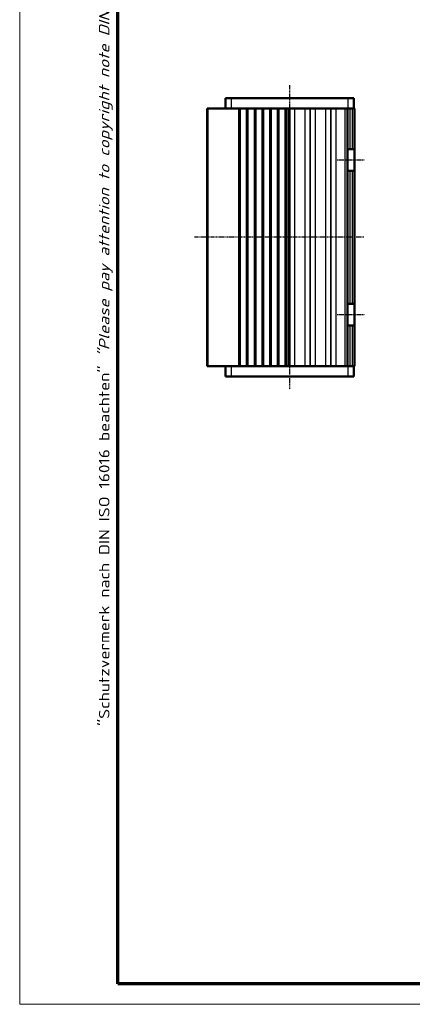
# Model space of a CAD drawing. Header units: millimetres. Extents: x 1 to 419, y 1 to 296.
# Tile 1 of 7: x 1 to 77, y 1 to 192. Entities that reach past the tile are written whole.
import ezdxf

# ---------------------------------------------------------------- set-up
doc = ezdxf.new("R2010")
doc.units = ezdxf.units.MM
doc.linetypes.add('CHAIN', pattern=[0.3543, 0.2362, -0.0295, 0.0591, -0.0295])
doc.linetypes.add('DASH_DOT', pattern=[0.37, 0.24, -0.06, 0.01, -0.06])
doc.layers.get('0').update_dxf_attribs({"lineweight": 25})
for name, color, linetype, lineweight in [('Mittellinie (ISO)', 1, 'DASH_DOT', 25), ('Rahmen (ISO)', 7, 'Continuous', 70), ('Sichtbar (ISO)', 7, 'Continuous', 50), ('Sichtbar schmal (ISO)', 1, 'Continuous', 25)]:
    doc.layers.add(name, color=color, linetype=linetype, lineweight=lineweight)
doc.styles.add('Notiztext (DIN)', font='isocpeur.ttf', dxfattribs={"width": 1.1})

# ---------------------------------------------------------------- blocks, each defined once
blk = doc.blocks.new('Ränder Bopla-A3-Rahmen')
at = {"color": 1, "linetype": 'Continuous', "lineweight": 18}
for p, q in [((1, 1), (1, 296)), ((419, 1), (1, 1))]:
    blk.add_line(p, q, dxfattribs=at)
at = {"color": 3, "linetype": 'Continuous', "lineweight": 70}
for p, q in [((20, 5), (20, 292)), ((415, 5), (20, 5))]:
    blk.add_line(p, q, dxfattribs=at)
at = {"layer": 'Rahmen (ISO)', "color": 1, "insert": (19, 55), "char_height": 2.03, "width": 168.977, "attachment_point": 7, "rotation": 90, "style": 'Notiztext (DIN)'}
blk.add_mtext('\\fISOCPEUR|b0|i0;\\W1.20;\\H2.0300;"Schutzvermerk nach DIN ISO 16016 beachten" \\fISOCPEUR|b0|i1;\\W1.20;\\H2.0300;"Please pay attention to copyright note DIN ISO 16016"', dxfattribs=at)

msp = doc.modelspace()

# ---------------------------------------------------------------- linework, layer by layer
at = {"layer": 'Mittellinie (ISO)', "linetype": 'CHAIN'}
for p, q in [((53.2885624, 179.3259539), (53.2885624, 120.325502)), ((62.4885624, 164.8259539), (67.8885624, 164.8259539)), ((67.6879875, 149.8259539), (34.8560785, 149.8259539)), ((62.4885624, 134.8259539), (67.8885624, 134.8259539))]:
    msp.add_line(p, q, dxfattribs=at)
at = {"layer": 'Sichtbar (ISO)'}
for p, q in [((40.8385624, 176.8259539), (42.0385624, 176.8259539)), ((40.8385624, 176.8259539), (40.8385624, 174.8259539)), ((64.5385624, 176.8259539), (42.0385624, 176.8259539)), ((64.5385624, 176.8259539), (65.7385624, 176.8259539)), ((65.7385624, 174.8259539), (65.7385624, 176.8259539)), ((37.2885624, 174.8259539), (37.4885624, 174.8259539)), ((37.2885624, 174.8259539), (37.2885624, 124.8259539)), ((37.4885624, 174.8259539), (43.3885624, 174.8259539)), ((43.3885624, 174.8259539), (43.5885624, 174.8259539)), ((43.5885624, 124.8259539), (43.5885624, 174.8259539)), ((43.5885624, 174.8259539), (45.0885624, 174.8259539)), ((45.0885624, 174.8259539), (45.2885624, 174.8259539)), ((45.0885624, 174.8259539), (45.0885624, 124.8259539)), ((45.2885624, 174.8259539), (46.3885624, 174.8259539)), ((46.3885624, 174.8259539), (46.5885624, 174.8259539)), ((46.5885624, 124.8259539), (46.5885624, 174.8259539)), ((46.5885624, 174.8259539), (48.0885624, 174.8259539)), ((48.0885624, 174.8259539), (48.2885624, 174.8259539)), ((48.0885624, 174.8259539), (48.0885624, 124.8259539)), ((48.2885624, 174.8259539), (49.3885624, 174.8259539)), ((49.3885624, 174.8259539), (49.5885624, 174.8259539)), ((49.5885624, 124.8259539), (49.5885624, 174.8259539)), ((49.5885624, 174.8259539), (51.0885624, 174.8259539)), ((51.0885624, 174.8259539), (51.2885624, 174.8259539)), ((51.0885624, 174.8259539), (51.0885624, 124.8259539)), ((51.2885624, 174.8259539), (52.3885624, 174.8259539)), ((52.3885624, 174.8259539), (52.5885624, 174.8259539)), ((52.5885624, 124.8259539), (52.5885624, 174.8259539)), ((52.5885624, 174.8259539), (64.4215751, 174.8259539)), ((53.2885624, 124.8259539), (53.2885624, 174.8259539)), ((64.4885624, 174.8259539), (64.4215751, 174.8259539)), ((64.4885624, 174.8259539), (64.4885624, 166.9259539)), ((64.4885624, 174.8259539), (64.9885624, 174.8259539)), ((65.3885624, 174.8259539), (64.9885624, 174.8259539)), ((65.3885624, 174.8259539), (65.8885624, 174.8259539)), ((65.8885624, 166.9259539), (65.8885624, 174.8259539)), ((64.9885624, 166.9259539), (64.4885624, 166.9259539)), ((64.4885624, 162.7259539), (64.4885624, 166.9259539)), ((64.9885624, 166.9259539), (65.3885624, 166.9259539)), ((65.8885624, 166.9259539), (65.3885624, 166.9259539)), ((65.8885624, 166.9259539), (65.8885624, 162.7259539)), ((64.4885624, 162.7259539), (64.9885624, 162.7259539)), ((64.4885624, 162.7259539), (64.4885624, 136.9259539)), ((65.3885624, 162.7259539), (64.9885624, 162.7259539)), ((65.3885624, 162.7259539), (65.8885624, 162.7259539)), ((65.8885624, 136.9259539), (65.8885624, 162.7259539)), ((64.9885624, 136.9259539), (64.4885624, 136.9259539)), ((64.4885624, 132.7259539), (64.4885624, 136.9259539)), ((64.9885624, 136.9259539), (65.3885624, 136.9259539)), ((65.8885624, 136.9259539), (65.3885624, 136.9259539)), ((65.8885624, 136.9259539), (65.8885624, 132.7259539)), ((64.4885624, 132.7259539), (64.9885624, 132.7259539)), ((64.4885624, 132.7259539), (64.4885624, 124.8259539)), ((65.3885624, 132.7259539), (64.9885624, 132.7259539)), ((65.3885624, 132.7259539), (65.8885624, 132.7259539)), ((65.8885624, 124.8259539), (65.8885624, 132.7259539)), ((37.4885624, 124.8259539), (37.2885624, 124.8259539)), ((37.4885624, 124.8259539), (43.3885624, 124.8259539)), ((40.8385624, 124.8259539), (40.8385624, 122.8259539)), ((43.5885624, 124.8259539), (43.3885624, 124.8259539)), ((45.0885624, 124.8259539), (43.5885624, 124.8259539)), ((45.2885624, 124.8259539), (45.0885624, 124.8259539)), ((45.2885624, 124.8259539), (46.3885624, 124.8259539)), ((46.5885624, 124.8259539), (46.3885624, 124.8259539)), ((48.0885624, 124.8259539), (46.5885624, 124.8259539)), ((48.2885624, 124.8259539), (48.0885624, 124.8259539)), ((48.2885624, 124.8259539), (49.3885624, 124.8259539)), ((49.5885624, 124.8259539), (49.3885624, 124.8259539)), ((51.0885624, 124.8259539), (49.5885624, 124.8259539)), ((51.2885624, 124.8259539), (51.0885624, 124.8259539)), ((51.2885624, 124.8259539), (52.3885624, 124.8259539)), ((52.5885624, 124.8259539), (52.3885624, 124.8259539)), ((64.4215751, 124.8259539), (52.5885624, 124.8259539)), ((64.4215751, 124.8259539), (64.4885624, 124.8259539)), ((64.9885624, 124.8259539), (64.4885624, 124.8259539)), ((65.3885624, 124.8259539), (64.9885624, 124.8259539)), ((65.8885624, 124.8259539), (65.3885624, 124.8259539)), ((65.7385624, 122.8259539), (65.7385624, 124.8259539)), ((42.0385624, 122.8259539), (40.8385624, 122.8259539)), ((42.0385624, 122.8259539), (64.5385624, 122.8259539)), ((65.7385624, 122.8259539), (64.5385624, 122.8259539))]:
    msp.add_line(p, q, dxfattribs=at)
at = {"layer": 'Sichtbar schmal (ISO)'}
for p, q in [((42.0385624, 174.8259539), (42.0385624, 176.8259539)), ((64.5385624, 176.8259539), (64.5385624, 174.8259539)), ((37.4885624, 124.8259539), (37.4885624, 174.8259539)), ((43.3885624, 174.8259539), (43.3885624, 124.8259539)), ((43.7885624, 124.8259539), (43.7885624, 174.8259539)), ((44.8885624, 174.8259539), (44.8885624, 124.8259539)), ((45.2885624, 124.8259539), (45.2885624, 174.8259539)), ((46.3885624, 174.8259539), (46.3885624, 124.8259539)), ((46.7885624, 124.8259539), (46.7885624, 174.8259539)), ((47.8885624, 174.8259539), (47.8885624, 124.8259539)), ((48.2885624, 124.8259539), (48.2885624, 174.8259539)), ((49.3885624, 174.8259539), (49.3885624, 124.8259539)), ((49.7885624, 124.8259539), (49.7885624, 174.8259539)), ((50.8885624, 174.8259539), (50.8885624, 124.8259539)), ((51.2885624, 124.8259539), (51.2885624, 174.8259539)), ((52.3885624, 174.8259539), (52.3885624, 124.8259539)), ((52.7885624, 124.8259539), (52.7885624, 174.8259539)), ((53.0885624, 174.8259539), (53.0885624, 124.8259539)), ((53.413641, 124.8259539), (53.413641, 174.8259539)), ((54.2525171, 174.8259539), (54.2525171, 124.8259539)), ((54.3274384, 124.8259539), (54.3274384, 174.8259539)), ((56.2496863, 174.8259539), (56.2496863, 124.8259539)), ((56.3246076, 124.8259539), (56.3246076, 174.8259539)), ((57.213641, 174.8259539), (57.213641, 124.8259539)), ((57.3634837, 124.8259539), (57.3634837, 174.8259539)), ((58.2525171, 174.8259539), (58.2525171, 124.8259539)), ((58.3274384, 124.8259539), (58.3274384, 174.8259539)), ((60.2496863, 174.8259539), (60.2496863, 124.8259539)), ((60.3246076, 124.8259539), (60.3246076, 174.8259539)), ((61.213641, 174.8259539), (61.213641, 124.8259539)), ((61.3634837, 124.8259539), (61.3634837, 174.8259539)), ((62.2525171, 174.8259539), (62.2525171, 124.8259539)), ((62.3274384, 124.8259539), (62.3274384, 174.8259539)), ((63.9885624, 174.8259539), (63.9885624, 124.8259539)), ((64.9885624, 166.9259539), (64.9885624, 174.8259539)), ((65.3885624, 174.8259539), (65.3885624, 166.9259539)), ((64.9885624, 136.9259539), (64.9885624, 162.7259539)), ((65.3885624, 162.7259539), (65.3885624, 136.9259539)), ((64.9885624, 124.8259539), (64.9885624, 132.7259539)), ((65.3885624, 132.7259539), (65.3885624, 124.8259539)), ((42.0385624, 122.8259539), (42.0385624, 124.8259539)), ((64.5385624, 124.8259539), (64.5385624, 122.8259539))]:
    msp.add_line(p, q, dxfattribs=at)

# ---------------------------------------------------------------- block references
msp.add_blockref('Ränder Bopla-A3-Rahmen', (0, 0))

doc.saveas('drawing.dxf')
